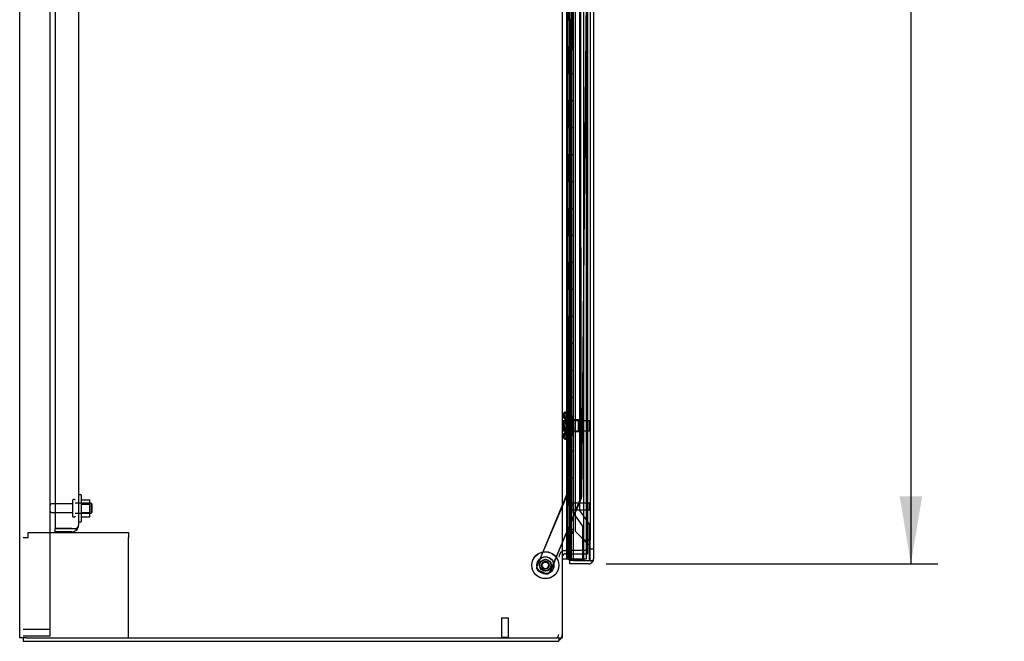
# Model space of a CAD drawing. Header units: inches. Extents: x 2 to 538, y -2 to 358.
# Tile 2 of 39: x 24 to 60, y 108 to 131. Entities that reach past the tile are written whole.
import ezdxf
from ezdxf.enums import TextEntityAlignment as Align
from ezdxf.lldxf.tags import DXFTag

# ---------------------------------------------------------------- set-up
doc = ezdxf.new("R2010")
doc.units = ezdxf.units.IN
doc.header["$MEASUREMENT"] = 0
for name, color, linetype in [('COM40147', 7, 'Continuous'), ('COM40430', 7, 'Continuous'), ('COM52825', 7, 'Continuous'), ('COM52826', 7, 'Continuous'), ('COM52833', 7, 'Continuous'), ('COM52847', 7, 'Continuous'), ('COM52848', 7, 'Continuous'), ('COM54578-80', 7, 'Continuous'), ('COM70839-6', 7, 'Continuous'), ('COM71126-4', 7, 'Continuous'), ('COM71129-2', 7, 'Continuous'), ('Default', 7, 'Continuous'), ('GSK11033', 7, 'Continuous'), ('NTS166105', 7, 'Continuous'), ('NTS18147', 7, 'Continuous'), ('ROL87452', 7, 'Continuous'), ('RVT17786', 7, 'Continuous'), ('STD21878', 7, 'Continuous'), ('STD26094', 7, 'Continuous'), ('STD26265', 7, 'Continuous'), ('WAF25059', 7, 'Continuous'), ('WAF25376', 7, 'Continuous'), ('WAM30038', 7, 'Continuous')]:
    doc.layers.add(name, color=color, linetype=linetype)
doc.styles.add('SEACAD_Times_New_Roman', font='times.ttf')
tags = doc.linetypes.add('HIDDEN2', pattern=[0.1875, 0.125, -0.0625]).pattern_tags.tags
tags[6:7] = [DXFTag(74, 4), DXFTag(75, 0), DXFTag(340, '0'), DXFTag(46, 0.0), DXFTag(50, 0.0), DXFTag(44, 0.0), DXFTag(45, 0.0)]
tags[4:5] = [DXFTag(74, 4), DXFTag(75, 0), DXFTag(340, '0'), DXFTag(46, 0.0), DXFTag(50, 0.0), DXFTag(44, 0.0), DXFTag(45, 0.0)]
doc.dimstyles.new('HAMMOND_(STH_-_540x360)', dxfattribs={"dimtxt": 2, "dimasz": 2.5, "dimexe": 1, "dimexo": 1, "dimgap": 0.5, "dimtad": 0, "dimtih": 1, "dimtoh": 1, "dimzin": 0, "dimdsep": 46, "dimtxsty": 'SEACAD_Times_New_Roman', "dimblk1": '_SE_FILLED', "dimblk2": '_SE_FILLED', "dimsah": 1, "dimcen": 1, "dimadec": 0, "dimazin": 0, "dimtfac": 0.8, "dimtofl": 0, "dimtmove": 0, "dimatfit": 3, "dimfxl": 1, "dimtolj": 1, "dimtzin": 0, "dimarcsym": 0})

# ---------------------------------------------------------------- blocks, each defined once
blk = doc.blocks.new('SE3')
at = {"layer": 'COM40147', "color": 7, "linetype": 'HIDDEN2'}
for p, q in [((25.008, 190.061), (25.008, 112.312)), ((25.883, 189.937), (25.883, 112.437)), ((25.008, 112.187), (25.008, 112.312)), ((25.633, 112.312), (25.008, 112.312)), ((25.008, 112.312), (25.633, 112.312)), ((25.633, 112.187), (25.008, 112.187)), ((25.633, 112.311), (25.633, 112.312)), ((25.633, 112.312), (25.811, 112.312)), ((25.633, 112.311), (25.76, 112.311)), ((25.76, 112.311), (25.811, 112.261)), ((25.883, 112.437), (25.883, 112.436)), ((25.883, 112.436), (25.883, 112.436))]:
    blk.add_line(p, q, dxfattribs=at)
for start, end in [(270, 315.4399), (315.4399, 359.8781), (359.9564, 0)]:
    blk.add_arc((25.633, 112.437), 0.25, start, end, dxfattribs=at)
blk.add_open_spline([(25.811, 112.312), (25.834, 112.333), (25.852, 112.353), (25.877, 112.395), (25.883, 112.415), (25.883, 112.436)], degree=3, knots=[0, 0, 0, 0, 0.5, 0.5, 1, 1, 1, 1], dxfattribs=at)
at = {"layer": 'COM40430', "color": 7, "linetype": 'HIDDEN2'}
for p, q in [((24.006, 111.97), (24.006, 112.155)), ((24.006, 112.155), (27.727, 112.155)), ((27.727, 112.155), (27.727, 111.97)), ((23.821, 111.97), (24.006, 111.97)), ((27.727, 108.249), (27.727, 111.97))]:
    blk.add_line(p, q, dxfattribs=at)
at = {"layer": 'COM52825', "color": 7, "linetype": 'HIDDEN2'}
for p, q in [((44.298, 190.165), (44.298, 112.208)), ((44.298, 112.208), (44.798, 111.708)), ((44.858, 111.559), (44.983, 111.559))]:
    blk.add_line(p, q, dxfattribs=at)
at = {"layer": 'COM52825', "color": 7, "linetype": 'Continuous'}
for start, end in [(323.806, 337.7463), (340.3302, 0)]:
    blk.add_arc((44.798, 111.184), 0.185, start, end, dxfattribs=at)
at = {"layer": 'COM52826', "color": 7, "linetype": 'HIDDEN2'}
for p, q in [((44.108, 113.249), (44.108, 191.222)), ((44.108, 111.187), (44.108, 112.999))]:
    blk.add_line(p, q, dxfattribs=at)
at = {"layer": 'COM52826', "color": 7, "linetype": 'Continuous'}
for p, q in [((44.983, 191.189), (44.983, 111.184)), ((44.108, 111.124), (44.108, 111.187)), ((44.236, 111.124), (44.108, 111.124)), ((44.108, 110.999), (44.108, 111.124)), ((44.608, 111.124), (44.108, 111.124)), ((44.236, 111.187), (44.236, 111.124)), ((44.236, 111.124), (44.798, 111.124)), ((44.798, 111.124), (44.798, 111.124)), ((44.798, 111.124), (44.88, 111.124)), ((44.798, 111.124), (44.948, 111.124)), ((44.88, 111.124), (44.948, 111.075)), ((44.983, 111.184), (44.983, 111.184)), ((44.983, 111.184), (44.983, 111.184)), ((44.983, 111.184), (44.983, 111.184)), ((44.798, 110.999), (44.108, 110.999))]:
    blk.add_line(p, q, dxfattribs=at)
for start, end in [(270, 323.806), (323.806, 359.8792), (359.9411, 0)]:
    blk.add_arc((44.798, 111.184), 0.185, start, end, dxfattribs=at)
blk.add_open_spline([(44.948, 111.124), (44.959, 111.134), (44.968, 111.144), (44.977, 111.159), (44.979, 111.164), (44.982, 111.174), (44.983, 111.179), (44.983, 111.184)], degree=3, knots=[0, 0, 0, 0, 0.5, 0.5, 0.75, 0.75, 1, 1, 1, 1], dxfattribs=at)
at = {"layer": 'COM52833', "color": 7, "linetype": 'HIDDEN2'}
for p, q in [((24.636, 108.562), (23.821, 108.562)), ((24.821, 108.562), (24.636, 108.562))]:
    blk.add_line(p, q, dxfattribs=at)
at = {"layer": 'COM52847', "color": 7, "linetype": 'HIDDEN2'}
for p, q in [((44.1, 112.295), (44.1, 190.079)), ((44.1, 112.295), (44.154, 112.295)), ((44.236, 112.082), (44.154, 112.164))]:
    blk.add_line(p, q, dxfattribs=at)
for centre, radius, start, end in [((44.285, 112.295), 0.185, 180, 225), ((44.743, 113.176), 1.059, 236.264, 241.3782)]:
    blk.add_arc(centre, radius, start, end, dxfattribs=at)
at = {"layer": 'COM52848', "color": 7, "linetype": 'HIDDEN2'}
for p, q in [((24.821, 108.312), (24.821, 192.937)), ((24.533, 108.312), (23.821, 108.312)), ((24.821, 108.312), (24.533, 108.312))]:
    blk.add_line(p, q, dxfattribs=at)
at = {"layer": 'COM54578-80', "color": 7, "linetype": 'HIDDEN2'}
for p, q in [((44.069, 191.187), (44.069, 112.187)), ((44.169, 112.187), (44.169, 191.187)), ((44.724, 111.187), (44.724, 191.187)), ((43.993, 131.187), (43.993, 132.187)), ((44.002, 131.188), (44.002, 131.187)), ((44.002, 131.186), (44.13, 131.186)), ((44.078, 131.187), (44.078, 130.187)), ((44.119, 131.187), (44.119, 130.187)), ((44.174, 131.186), (44.13, 131.186)), ((43.993, 129.187), (43.993, 130.187)), ((44.002, 130.187), (44.002, 129.188)), ((44.13, 130.187), (44.13, 129.188)), ((44.002, 129.188), (44.002, 129.187)), ((44.002, 129.186), (44.13, 129.186)), ((44.078, 129.187), (44.078, 128.187)), ((44.119, 129.187), (44.119, 128.187)), ((44.174, 129.186), (44.13, 129.186)), ((43.993, 127.187), (43.993, 128.187)), ((44.002, 128.187), (44.002, 127.188)), ((44.13, 128.187), (44.13, 127.188)), ((44.002, 127.188), (44.002, 127.187)), ((44.002, 127.186), (44.13, 127.186)), ((44.078, 127.187), (44.078, 126.187)), ((44.119, 127.187), (44.119, 126.187)), ((44.174, 127.186), (44.13, 127.186)), ((43.993, 125.187), (43.993, 126.187)), ((44.002, 126.187), (44.002, 125.188)), ((44.13, 126.187), (44.13, 125.188)), ((44.002, 125.188), (44.002, 125.187)), ((44.002, 125.186), (44.13, 125.186)), ((44.078, 125.187), (44.078, 124.187)), ((44.119, 125.187), (44.119, 124.187)), ((44.174, 125.186), (44.13, 125.186)), ((43.993, 123.187), (43.993, 124.187)), ((44.002, 124.187), (44.002, 123.188)), ((44.13, 124.187), (44.13, 123.188)), ((44.002, 123.188), (44.002, 123.187)), ((44.002, 123.186), (44.13, 123.186)), ((44.078, 123.187), (44.078, 122.187)), ((44.119, 123.187), (44.119, 122.187)), ((44.174, 123.186), (44.13, 123.186)), ((43.993, 121.187), (43.993, 122.187)), ((44.002, 122.187), (44.002, 121.188)), ((44.13, 122.187), (44.13, 121.188)), ((44.002, 121.188), (44.002, 121.187)), ((44.002, 121.186), (44.13, 121.186)), ((44.078, 121.187), (44.078, 120.187)), ((44.119, 121.187), (44.119, 120.187)), ((44.174, 121.186), (44.13, 121.186)), ((43.993, 119.187), (43.993, 120.187)), ((44.002, 120.187), (44.002, 119.188)), ((44.13, 120.187), (44.13, 119.188)), ((44.002, 119.188), (44.002, 119.187)), ((44.002, 119.186), (44.13, 119.186)), ((44.078, 119.187), (44.078, 118.187)), ((44.119, 119.187), (44.119, 118.187)), ((44.174, 119.186), (44.13, 119.186)), ((43.993, 117.187), (43.993, 118.187)), ((44.002, 118.187), (44.002, 117.188)), ((44.13, 118.187), (44.13, 117.188)), ((44.002, 117.188), (44.002, 117.187)), ((44.002, 117.186), (44.13, 117.186)), ((44.078, 117.187), (44.078, 116.187)), ((44.119, 117.187), (44.119, 116.187)), ((44.174, 117.186), (44.13, 117.186)), ((43.993, 115.187), (43.993, 116.187)), ((44.002, 116.187), (44.002, 115.188)), ((44.13, 116.187), (44.13, 115.188)), ((44.002, 115.188), (44.002, 115.187)), ((44.002, 115.186), (44.13, 115.186)), ((44.078, 115.187), (44.078, 114.187)), ((44.119, 115.187), (44.119, 114.187)), ((44.174, 115.186), (44.13, 115.186)), ((43.993, 113.187), (43.993, 114.187)), ((44.002, 114.187), (44.002, 113.188)), ((44.13, 114.187), (44.13, 113.188)), ((44.002, 113.188), (44.002, 113.187)), ((44.002, 113.186), (44.13, 113.186)), ((44.078, 113.187), (44.078, 112.187)), ((44.119, 113.187), (44.119, 112.187)), ((44.174, 113.186), (44.13, 113.186)), ((43.993, 111.187), (43.993, 112.187)), ((44.002, 112.187), (44.002, 111.187)), ((44.069, 112.187), (44.069, 111.187)), ((44.13, 112.187), (44.13, 111.187)), ((44.169, 111.187), (44.169, 112.187)), ((44.132, 111.178), (44.108, 111.178)), ((44.132, 111.152), (44.108, 111.152)), ((44.132, 111.178), (44.182, 111.178)), ((44.182, 111.152), (44.132, 111.152)), ((44.169, 111.178), (44.169, 111.187)), ((44.182, 111.178), (44.182, 111.152)), ((44.236, 111.187), (44.724, 111.187))]:
    blk.add_line(p, q, dxfattribs=at)
at = {"layer": 'COM54578-80', "color": 7, "linetype": 'Continuous'}
for p, q in [((44.033, 131.187), (44.033, 132.187)), ((44.236, 131.187), (44.236, 132.187)), ((43.989, 130.187), (43.989, 131.187)), ((43.989, 131.187), (44.033, 131.187)), ((43.993, 131.187), (43.993, 130.187)), ((44.002, 131.187), (44.002, 130.187)), ((44.033, 131.187), (44.236, 131.187)), ((44.236, 130.187), (44.236, 131.188)), ((43.989, 130.187), (44.033, 130.187)), ((44.033, 130.187), (44.236, 130.187)), ((44.033, 130.187), (44.236, 130.187)), ((44.033, 129.187), (44.033, 130.187)), ((44.236, 129.187), (44.236, 130.187)), ((43.989, 128.187), (43.989, 129.187)), ((43.989, 129.187), (44.033, 129.187)), ((43.993, 129.187), (43.993, 128.187)), ((44.002, 129.188), (44.236, 129.188)), ((44.002, 129.187), (44.002, 128.187)), ((44.033, 129.187), (44.236, 129.187)), ((44.236, 128.187), (44.236, 129.188)), ((43.989, 128.187), (44.033, 128.187)), ((44.033, 128.187), (44.236, 128.187)), ((44.033, 128.187), (44.236, 128.187)), ((44.033, 127.187), (44.033, 128.187)), ((44.236, 127.187), (44.236, 128.187)), ((43.989, 126.187), (43.989, 127.187)), ((43.989, 127.187), (44.033, 127.187)), ((43.993, 127.187), (43.993, 126.187)), ((44.002, 127.188), (44.236, 127.188)), ((44.002, 127.187), (44.002, 126.187)), ((44.033, 127.187), (44.236, 127.187)), ((44.236, 126.187), (44.236, 127.188)), ((43.989, 126.187), (44.033, 126.187)), ((44.033, 126.187), (44.236, 126.187)), ((44.033, 126.187), (44.236, 126.187)), ((44.033, 125.187), (44.033, 126.187)), ((44.236, 125.187), (44.236, 126.187)), ((43.989, 124.187), (43.989, 125.187)), ((43.989, 125.187), (44.033, 125.187)), ((43.993, 125.187), (43.993, 124.187)), ((44.002, 125.188), (44.236, 125.188)), ((44.002, 125.187), (44.002, 124.187)), ((44.033, 125.187), (44.236, 125.187)), ((44.236, 124.187), (44.236, 125.188)), ((43.989, 124.187), (44.033, 124.187)), ((44.033, 124.187), (44.236, 124.187)), ((44.033, 124.187), (44.236, 124.187)), ((44.033, 123.187), (44.033, 124.187)), ((44.236, 123.187), (44.236, 124.187)), ((43.989, 122.187), (43.989, 123.187)), ((43.989, 123.187), (44.033, 123.187)), ((43.993, 123.187), (43.993, 122.187)), ((44.002, 123.188), (44.236, 123.188)), ((44.002, 123.187), (44.002, 122.187)), ((44.033, 123.187), (44.236, 123.187)), ((44.236, 122.187), (44.236, 123.188)), ((43.989, 122.187), (44.033, 122.187)), ((44.033, 122.187), (44.236, 122.187)), ((44.033, 122.187), (44.236, 122.187)), ((44.033, 121.187), (44.033, 122.187)), ((44.236, 121.187), (44.236, 122.187)), ((43.989, 120.187), (43.989, 121.187)), ((43.989, 121.187), (44.033, 121.187)), ((43.993, 121.187), (43.993, 120.187)), ((44.002, 121.188), (44.236, 121.188)), ((44.002, 121.187), (44.002, 120.187)), ((44.033, 121.187), (44.236, 121.187)), ((44.236, 120.187), (44.236, 121.188)), ((43.989, 120.187), (44.033, 120.187)), ((44.033, 120.187), (44.236, 120.187)), ((44.033, 120.187), (44.236, 120.187)), ((44.033, 119.187), (44.033, 120.187)), ((44.236, 119.187), (44.236, 120.187)), ((43.989, 118.187), (43.989, 119.187)), ((43.989, 119.187), (44.033, 119.187)), ((43.993, 119.187), (43.993, 118.187)), ((44.002, 119.188), (44.236, 119.188)), ((44.002, 119.187), (44.002, 118.187)), ((44.033, 119.187), (44.236, 119.187)), ((44.236, 118.187), (44.236, 119.188)), ((43.989, 118.187), (44.033, 118.187)), ((44.033, 118.187), (44.236, 118.187)), ((44.033, 118.187), (44.236, 118.187)), ((44.033, 117.187), (44.033, 118.187)), ((44.236, 117.187), (44.236, 118.187)), ((43.989, 116.187), (43.989, 117.187)), ((43.989, 117.187), (44.033, 117.187)), ((43.993, 117.187), (43.993, 116.187)), ((44.002, 117.188), (44.236, 117.188)), ((44.002, 117.187), (44.002, 116.187)), ((44.033, 117.187), (44.236, 117.187)), ((44.236, 116.187), (44.236, 117.188)), ((43.989, 116.187), (44.033, 116.187)), ((44.033, 116.187), (44.236, 116.187)), ((44.033, 116.187), (44.236, 116.187)), ((44.033, 115.187), (44.033, 116.187)), ((44.236, 115.187), (44.236, 116.187)), ((43.989, 114.187), (43.989, 115.187)), ((43.989, 115.187), (44.033, 115.187)), ((43.993, 115.187), (43.993, 114.187)), ((44.002, 115.188), (44.236, 115.188)), ((44.002, 115.187), (44.002, 114.187)), ((44.033, 115.187), (44.236, 115.187)), ((44.236, 114.187), (44.236, 115.188)), ((43.989, 114.187), (44.033, 114.187)), ((44.033, 114.187), (44.236, 114.187)), ((44.033, 114.187), (44.236, 114.187)), ((44.033, 113.187), (44.033, 114.187)), ((44.236, 113.187), (44.236, 114.187)), ((43.989, 112.187), (43.989, 113.187)), ((43.989, 113.187), (44.033, 113.187)), ((43.993, 113.187), (43.993, 112.187)), ((44.002, 113.188), (44.236, 113.188)), ((44.002, 113.187), (44.002, 112.187)), ((44.033, 113.187), (44.236, 113.187)), ((44.236, 112.187), (44.236, 113.188)), ((43.989, 112.187), (44.033, 112.187)), ((44.236, 112.187), (44.002, 112.187)), ((44.033, 111.187), (44.033, 112.187)), ((44.033, 112.187), (44.236, 112.187)), ((44.069, 112.187), (44.069, 112.187)), ((44.169, 112.187), (44.169, 112.187)), ((44.174, 112.187), (44.174, 112.187)), ((44.236, 112.187), (44.236, 112.187)), ((44.236, 111.187), (44.236, 112.187)), ((43.821, 111.187), (44.033, 111.187)), ((44.033, 111.187), (44.236, 111.187)), ((44.057, 111.152), (44.057, 111.178)), ((44.057, 111.178), (44.107, 111.178)), ((44.107, 111.152), (44.057, 111.152)), ((44.069, 111.187), (44.069, 111.178)), ((44.108, 111.178), (44.107, 111.178)), ((44.108, 111.152), (44.107, 111.152))]:
    blk.add_line(p, q, dxfattribs=at)
at = {"layer": 'COM70839-6', "color": 7, "linetype": 'HIDDEN2'}
for p, q in [((43.968, 150.436), (43.977, 113.56)), ((44.347, 150.436), (44.002, 113.561)), ((44.499, 149.061), (44.508, 113.479)), ((44.865, 149.056), (44.532, 113.475)), ((44.002, 113.561), (42.877, 110.916)), ((43.977, 113.56), (42.877, 110.903)), ((44.522, 113.428), (43.365, 110.708)), ((44.499, 113.431), (43.367, 110.7)), ((43.201, 110.642), (42.943, 110.752)), ((43.204, 110.632), (42.945, 110.74))]:
    blk.add_line(p, q, dxfattribs=at)
blk.add_circle((43.196, 110.94), 0.129, dxfattribs=at)
for centre, radius, start, end in [((44.383, 113.479), 0.125, 337.5018, 0.0138), ((44.407, 113.477), 0.125, 336.9526, 359.4646), ((43.196, 110.949), 0.129, 0, 167.8769), ((42.992, 110.867), 0.125, 156.9526, 246.9526), ((42.992, 110.856), 0.125, 157.5018, 247.5018), ((43.196, 110.949), 0.129, 182.3521, 0), ((43.25, 110.757), 0.125, 246.9526, 336.9526), ((43.252, 110.748), 0.125, 247.5018, 337.5018)]:
    blk.add_arc(centre, radius, start, end, dxfattribs=at)
at = {"layer": 'COM71126-4', "color": 7, "linetype": 'Continuous'}
for p, q in [((23.696, 108.249), (23.696, 194.124)), ((43.821, 194.124), (43.821, 108.249)), ((23.946, 108.249), (23.696, 108.249)), ((23.946, 108.249), (43.571, 108.249)), ((43.571, 108.249), (43.821, 108.249))]:
    blk.add_line(p, q, dxfattribs=at)
at = {"layer": 'COM71126-4', "color": 7, "linetype": 'HIDDEN2'}
for p, q in [((44.759, 190.874), (44.759, 111.499)), ((43.821, 111.499), (43.946, 111.499)), ((44.759, 111.499), (43.946, 111.499))]:
    blk.add_line(p, q, dxfattribs=at)
at = {"layer": 'COM71129-2', "color": 7, "linetype": 'HIDDEN2'}
for p in [(44.759, 111.499), (43.946, 111.374)]:
    blk.add_line(p, (44.759, 111.374), dxfattribs=at)
at = {"layer": 'COM71129-2', "color": 7, "linetype": 'Continuous'}
for p, q in [((23.821, 108.249), (23.821, 108.124)), ((23.821, 108.124), (43.696, 108.124)), ((43.696, 108.249), (43.696, 108.124))]:
    blk.add_line(p, q, dxfattribs=at)
at = {"layer": 'COM71129-2', "color": 7, "linetype": 'HIDDEN2'}
for centre, radius, start, end in [((43.946, 111.249), 0.25, 90, 180), ((43.946, 111.249), 0.125, 90, 180), ((43.571, 108.374), 0.125, 270, 0), ((43.571, 108.374), 0.25, 330, 0)]:
    blk.add_arc(centre, radius, start, end, dxfattribs=at)
at = {"layer": 'COM71129-2', "color": 7, "linetype": 'Continuous'}
blk.add_arc((43.571, 108.374), 0.25, 300, 330, dxfattribs=at)
at = {"layer": 'GSK11033', "color": 7, "linetype": 'HIDDEN2'}
for p, q in [((44.608, 190.499), (44.608, 111.874)), ((44.858, 190.499), (44.858, 111.874)), ((44.225, 112.9), (44.225, 189.474)), ((44.475, 112.978), (44.475, 189.396)), ((44.581, 112.392), (44.225, 112.9)), ((44.831, 112.47), (44.475, 112.978)), ((44.581, 111.124), (44.581, 112.392)), ((44.831, 111.124), (44.831, 112.47)), ((44.858, 111.874), (44.608, 111.874)), ((44.608, 111.874), (44.608, 111.124)), ((44.608, 111.874), (44.858, 111.874)), ((44.858, 111.124), (44.858, 111.874))]:
    blk.add_line(p, q, dxfattribs=at)
at = {"layer": 'GSK11033', "color": 7, "linetype": 'Continuous'}
for p, q in [((44.581, 111.124), (44.581, 111.124)), ((44.608, 111.124), (44.858, 111.124)), ((44.608, 111.124), (44.608, 111.124)), ((44.858, 111.124), (44.858, 111.124))]:
    blk.add_line(p, q, dxfattribs=at)
at = {"layer": 'NTS166105', "color": 7, "linetype": 'HIDDEN2'}
for p, q in [((25.979, 113.377), (26.299, 113.377)), ((25.979, 113.217), (26.299, 113.217)), ((26.299, 113.217), (26.299, 113.377)), ((26.299, 112.907), (26.299, 113.217)), ((25.979, 112.907), (26.299, 112.907)), ((26.299, 112.746), (26.299, 112.907)), ((25.979, 112.746), (26.299, 112.746))]:
    blk.add_line(p, q, dxfattribs=at)
at = {"layer": 'NTS18147', "color": 7, "linetype": 'HIDDEN2'}
for p, q in [((43.851, 116.525), (43.851, 116.47)), ((43.901, 116.525), (43.901, 116.47)), ((43.913, 116.619), (43.913, 116.624)), ((43.976, 116.624), (43.913, 116.624)), ((43.913, 116.619), (43.976, 116.619)), ((43.963, 116.619), (43.963, 116.624)), ((43.976, 116.619), (43.976, 116.624)), ((44.026, 116.624), (43.976, 116.624)), ((43.976, 116.431), (43.976, 116.619)), ((43.976, 116.619), (44.026, 116.619)), ((44.026, 116.619), (44.026, 116.624)), ((44.026, 116.431), (44.026, 116.619)), ((43.913, 116.431), (43.913, 116.313)), ((43.976, 116.431), (43.913, 116.431)), ((43.913, 116.313), (43.976, 116.313)), ((43.963, 116.431), (43.963, 116.313)), ((43.976, 116.313), (43.976, 116.431)), ((44.026, 116.431), (43.976, 116.431)), ((44.414, 116.344), (43.976, 116.344)), ((43.976, 115.935), (43.976, 116.313)), ((43.976, 116.313), (44.026, 116.313)), ((44.026, 116.313), (44.026, 116.431)), ((44.026, 115.935), (44.026, 116.313)), ((44.414, 116.344), (44.414, 115.904)), ((44.464, 116.344), (44.414, 116.344)), ((44.464, 115.904), (44.464, 116.344)), ((43.851, 115.778), (43.851, 115.723)), ((43.901, 115.778), (43.901, 115.723)), ((43.913, 115.935), (43.913, 115.817)), ((43.976, 115.935), (43.913, 115.935)), ((43.913, 115.817), (43.976, 115.817)), ((43.963, 115.935), (43.963, 115.817)), ((43.976, 115.817), (43.976, 115.935)), ((44.026, 115.935), (43.976, 115.935)), ((43.976, 115.904), (44.414, 115.904)), ((43.976, 115.629), (43.976, 115.817)), ((43.976, 115.817), (44.026, 115.817)), ((44.026, 115.817), (44.026, 115.935)), ((44.026, 115.629), (44.026, 115.817)), ((44.414, 115.904), (44.464, 115.904)), ((43.913, 115.629), (43.913, 115.624)), ((43.976, 115.629), (43.913, 115.629)), ((43.913, 115.624), (43.976, 115.624)), ((43.963, 115.629), (43.963, 115.624)), ((43.976, 115.629), (43.976, 115.624)), ((44.026, 115.629), (43.976, 115.629)), ((43.976, 115.624), (44.026, 115.624)), ((44.026, 115.629), (44.026, 115.624))]:
    blk.add_line(p, q, dxfattribs=at)
for centre in [(44.17, 116.124), (44.219, 116.124)]:
    blk.add_arc(centre, 0.318, 143.6338, 216.3662, dxfattribs=at)
for centre, start_param, end_param in [((44.17, 116.525), 2.506883, 3.776302), ((44.219, 116.525), 2.506883, 3.776302), ((44.17, 116.47), 3.141593, 3.776302), ((44.219, 116.47), 3.141593, 3.776302), ((44.17, 115.723), 2.506883, 3.776302), ((44.17, 115.778), 2.506883, 3.141593), ((44.219, 115.723), 2.506883, 3.776302), ((44.219, 115.778), 2.506883, 3.141593)]:
    blk.add_ellipse(centre, major_axis=(0.318, 0), ratio=0.5, start_param=start_param, end_param=end_param, dxfattribs=at)
at = {"layer": 'ROL87452', "color": 7, "linetype": 'HIDDEN2'}
for centre, radius in [((43.196, 110.949), 0.5), ((43.196, 110.94), 0.5), ((43.196, 110.949), 0.206)]:
    blk.add_circle(centre, radius, dxfattribs=at)
at = {"layer": 'RVT17786', "color": 7, "linetype": 'HIDDEN2'}
for centre, radius in [((43.196, 110.949), 0.217), ((43.196, 110.94), 0.217), ((43.196, 110.94), 0.125)]:
    blk.add_circle(centre, radius, dxfattribs=at)
at = {"layer": 'STD21878', "color": 7, "linetype": 'HIDDEN2'}
for p, q in [((44.108, 112.999), (44.108, 113.249)), ((44.827, 113.249), (44.108, 113.249)), ((44.827, 112.984), (44.827, 113.265)), ((44.858, 113.265), (44.827, 113.265)), ((44.108, 112.999), (44.827, 112.999)), ((44.827, 112.984), (44.858, 112.984)), ((41.571, 108.999), (41.821, 108.999)), ((41.571, 108.999), (41.571, 108.28)), ((41.821, 108.28), (41.821, 108.999)), ((41.556, 108.28), (41.837, 108.28)), ((41.556, 108.28), (41.556, 108.249)), ((41.837, 108.249), (41.837, 108.28))]:
    blk.add_line(p, q, dxfattribs=at)
at = {"layer": 'STD26094', "color": 7, "linetype": 'HIDDEN2'}
for p, q in [((25.658, 113.227), (24.881, 113.227)), ((25.658, 113.357), (25.658, 112.767)), ((25.728, 113.387), (25.688, 113.387)), ((26.346, 113.249), (25.758, 113.249)), ((26.346, 113.249), (26.346, 112.874)), ((26.383, 113.212), (26.346, 113.249)), ((24.881, 112.897), (25.658, 112.897)), ((25.758, 112.874), (26.346, 112.874)), ((26.346, 112.874), (26.383, 112.912)), ((26.383, 112.912), (26.383, 113.212)), ((25.688, 112.737), (25.728, 112.737))]:
    blk.add_line(p, q, dxfattribs=at)
for centre, radius, start, end in [((24.881, 113.167), 0.06, 90, 180), ((25.688, 113.357), 0.03, 90, 180), ((25.728, 113.357), 0.03, 0, 90), ((24.881, 112.957), 0.06, 180, 270), ((25.688, 112.767), 0.03, 180, 270), ((25.728, 112.767), 0.03, 270, 0)]:
    blk.add_arc(centre, radius, start, end, dxfattribs=at)
at = {"layer": 'STD26265', "color": 7, "linetype": 'HIDDEN2'}
for p, q in [((43.858, 116.309), (43.858, 115.939)), ((44.823, 116.309), (43.858, 116.309)), ((44.823, 116.309), (44.823, 115.939)), ((44.858, 116.274), (44.823, 116.309)), ((43.858, 115.939), (44.823, 115.939)), ((44.823, 115.939), (44.858, 115.974))]:
    blk.add_line(p, q, dxfattribs=at)
at = {"layer": 'WAF25059', "color": 7, "linetype": 'HIDDEN2'}
for p, q in [((25.979, 113.562), (25.883, 113.562)), ((25.979, 113.562), (25.979, 112.562)), ((25.883, 112.562), (25.979, 112.562))]:
    blk.add_line(p, q, dxfattribs=at)
at = {"layer": 'WAF25376', "color": 7, "linetype": 'HIDDEN2'}
for centre, radius in [((43.196, 110.949), 0.315), ((43.196, 110.94), 0.315), ((43.196, 110.94), 0.14)]:
    blk.add_circle(centre, radius, dxfattribs=at)
for start, end in [(0, 167.345), (182.2208, 0)]:
    blk.add_arc((43.196, 110.949), 0.14, start, end, dxfattribs=at)
at = {"layer": 'WAM30038', "color": 7, "linetype": 'HIDDEN2'}
for p, q in [((44.101, 115.749), (44.101, 116.499)), ((44.125, 116.499), (44.101, 116.499)), ((44.125, 115.749), (44.125, 116.499)), ((44.135, 116.309), (44.173, 116.285)), ((44.189, 116.298), (44.144, 116.326)), ((44.144, 116.301), (44.189, 116.273)), ((44.189, 116.142), (44.144, 116.142)), ((44.151, 116.499), (44.151, 115.749)), ((44.175, 116.499), (44.151, 116.499)), ((44.173, 116.285), (44.189, 116.298)), ((44.175, 116.499), (44.175, 115.749)), ((44.189, 116.352), (44.189, 116.298)), ((44.189, 116.306), (44.223, 116.285)), ((44.189, 116.273), (44.189, 116.142)), ((44.239, 116.298), (44.194, 116.326)), ((44.194, 116.301), (44.239, 116.273)), ((44.239, 116.142), (44.194, 116.142)), ((44.223, 116.285), (44.239, 116.298)), ((44.239, 116.352), (44.239, 116.298)), ((44.239, 116.273), (44.239, 116.142)), ((44.173, 115.963), (44.135, 115.938)), ((44.144, 116.107), (44.189, 116.107)), ((44.189, 115.975), (44.144, 115.947)), ((44.144, 115.922), (44.189, 115.95)), ((44.189, 115.95), (44.173, 115.963)), ((44.189, 116.107), (44.189, 115.975)), ((44.223, 115.963), (44.189, 115.942)), ((44.189, 115.95), (44.189, 115.896)), ((44.194, 116.107), (44.239, 116.107)), ((44.239, 115.975), (44.194, 115.947)), ((44.194, 115.922), (44.239, 115.95)), ((44.239, 115.95), (44.223, 115.963)), ((44.239, 116.107), (44.239, 115.975)), ((44.239, 115.95), (44.239, 115.896)), ((44.101, 115.749), (44.125, 115.749)), ((44.151, 115.749), (44.175, 115.749))]:
    blk.add_line(p, q, dxfattribs=at)
for centre, radius, start, end in [((44.713, 117.03), 0.854, 226.5547, 228.2901), ((44.144, 116.123), 0.0182, 87.1609, 177.9942), ((44.762, 117.03), 0.854, 226.5547, 228.2901), ((44.193, 116.123), 0.0182, 87.1609, 177.9942), ((44.143, 116.125), 0.0181, 181.7718, 273.073), ((44.71, 115.221), 0.85, 131.7058, 133.4493), ((44.193, 116.125), 0.0181, 181.7718, 273.073), ((44.76, 115.221), 0.85, 131.7058, 133.4493)]:
    blk.add_arc(centre, radius, start, end, dxfattribs=at)
for points, knots in [([(44.125, 116.326), (44.125, 116.324), (44.126, 116.322), (44.129, 116.317), (44.13, 116.314), (44.136, 116.308), (44.14, 116.304), (44.144, 116.301)], [0, 0, 0, 0, 0.25, 0.25, 0.5, 0.5, 1, 1, 1, 1]), ([(44.144, 116.326), (44.142, 116.327), (44.14, 116.329), (44.136, 116.33), (44.134, 116.331), (44.132, 116.331), (44.131, 116.331), (44.131, 116.331)], [0, 0, 0, 0, 0.25, 0.25, 0.5, 0.5, 0.5626015, 0.5626015, 0.5626015, 0.5626015]), ([(44.144, 116.392), (44.147, 116.39), (44.149, 116.389), (44.151, 116.387), (44.164, 116.375), (44.177, 116.364), (44.189, 116.352)], [0, 0, 0, 0, 0.141448, 0.141448, 0.141448, 1, 1, 1, 1]), ([(44.175, 116.326), (44.175, 116.324), (44.176, 116.322), (44.178, 116.317), (44.18, 116.314), (44.186, 116.308), (44.19, 116.304), (44.194, 116.301)], [0, 0, 0, 0, 0.25, 0.25, 0.5, 0.5, 1, 1, 1, 1]), ([(44.194, 116.326), (44.192, 116.327), (44.19, 116.329), (44.186, 116.33), (44.184, 116.331), (44.181, 116.331), (44.181, 116.331), (44.181, 116.331)], [0, 0, 0, 0, 0.25, 0.25, 0.5, 0.5, 0.5626015, 0.5626015, 0.5626015, 0.5626015]), ([(44.194, 116.392), (44.196, 116.39), (44.198, 116.389), (44.2, 116.387), (44.213, 116.375), (44.226, 116.364), (44.239, 116.352)], [0, 0, 0, 0, 0.141448, 0.141448, 0.141448, 1, 1, 1, 1]), ([(44.144, 115.947), (44.142, 115.945), (44.14, 115.944), (44.136, 115.94), (44.134, 115.938), (44.13, 115.934), (44.129, 115.931), (44.126, 115.927), (44.125, 115.924), (44.125, 115.922)], [0, 0, 0, 0, 0.25, 0.25, 0.5, 0.5, 0.75, 0.75, 1, 1, 1, 1]), ([(44.131, 115.917), (44.131, 115.917), (44.132, 115.917), (44.136, 115.917), (44.14, 115.919), (44.144, 115.922)], [0.4389304, 0.4389304, 0.4389304, 0.4389304, 0.5, 0.5, 1, 1, 1, 1]), ([(44.189, 115.896), (44.177, 115.884), (44.164, 115.873), (44.151, 115.861), (44.149, 115.86), (44.147, 115.858), (44.144, 115.856)], [0, 0, 0, 0, 0.858552, 0.858552, 0.858552, 1, 1, 1, 1]), ([(44.194, 115.947), (44.192, 115.945), (44.19, 115.944), (44.186, 115.94), (44.184, 115.938), (44.18, 115.934), (44.178, 115.931), (44.176, 115.927), (44.175, 115.924), (44.175, 115.922)], [0, 0, 0, 0, 0.25, 0.25, 0.5, 0.5, 0.75, 0.75, 1, 1, 1, 1]), ([(44.181, 115.917), (44.181, 115.917), (44.181, 115.917), (44.186, 115.917), (44.19, 115.919), (44.194, 115.922)], [0.4389304, 0.4389304, 0.4389304, 0.4389304, 0.5, 0.5, 1, 1, 1, 1]), ([(44.239, 115.896), (44.226, 115.884), (44.213, 115.873), (44.2, 115.861), (44.198, 115.86), (44.196, 115.858), (44.194, 115.856)], [0, 0, 0, 0, 0.858552, 0.858552, 0.858552, 1, 1, 1, 1])]:
    blk.add_open_spline(points, degree=3, knots=knots, dxfattribs=at)
blk = doc.blocks.new('DMBLK3469')
at = {"layer": 'Default', "linetype": 'Continuous'}
for points in [[(57.169, 188.874), (56.753, 191.374), (56.336, 188.874)], [(57.169, 113.499), (56.336, 113.499), (56.753, 110.999)]]:
    blk.add_hatch(color=7, dxfattribs=at).paths.add_polyline_path(points)
at = {"layer": 'Default', "color": 7, "linetype": 'Continuous'}
for p, q in [((45.453, 191.374), (57.753, 191.374)), ((56.753, 191.374), (56.753, 152.887)), ((56.753, 147.187), (56.753, 110.999)), ((45.453, 110.999), (57.753, 110.999))]:
    blk.add_line(p, q, dxfattribs=at)
at = {"layer": 'Default', "color": 7, "linetype": 'Continuous', "style": 'SEACAD_Times_New_Roman'}
for s, p in [('80.38', (53.341, 152.187)), ('DOOR', (52.559, 149.187))]:
    blk.add_text(s, height=2, dxfattribs=at).set_placement(p, align=Align.TOP_LEFT)
blk = doc.blocks.new('_SE_FILLED')
at = {"color": 0}
blk.add_line((0, 0), (-1, 0), dxfattribs=at)
blk.add_solid([(0, 0), (-1, -0.1665), (-1, 0.1665), (0, 0)], dxfattribs=at)

msp = doc.modelspace()

# ---------------------------------------------------------------- block references
at = {"layer": 'Default'}
msp.add_blockref('SE3', (0, 0), dxfattribs=at)

# ---------------------------------------------------------------- dimensions: what is measured, and where the dimension line sits
at = {"layer": 'Default', "color": 7, "linetype": 'Continuous'}
dim = msp.add_linear_dim(base=(56.752826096, 191.374045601), p1=(44.453218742, 191.374045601), p2=(44.453218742, 110.999045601), angle=270, text='\\A1;<>\\PDOOR', dimstyle='HAMMOND_(STH_-_540x360)', dxfattribs=at)
dim.commit()
dim.dimension.update_dxf_attribs({"geometry": 'DMBLK3469', "text_midpoint": (56.752826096, 151.186547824), "dimtype": 161})

doc.saveas('drawing.dxf')
